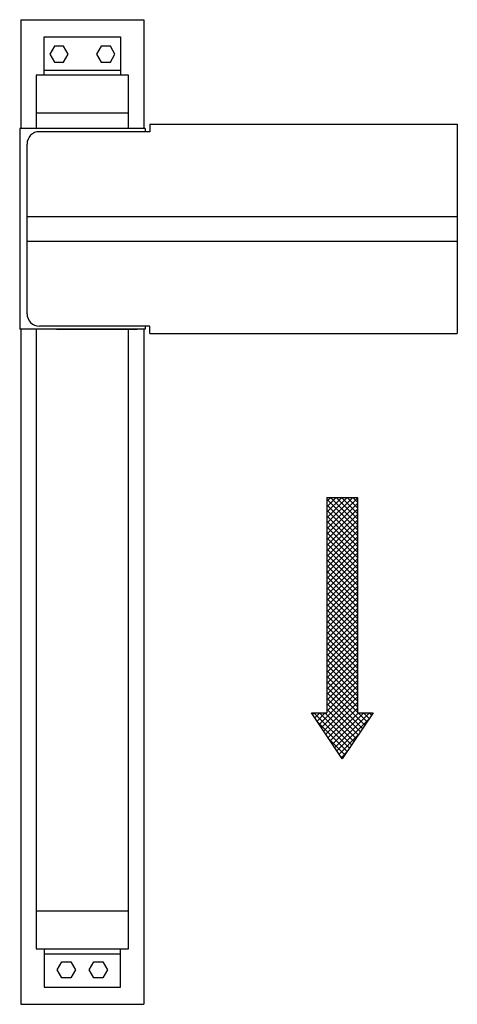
# Model space of a CAD drawing. Header units: millimetres. Extents: x -101 to 255, y -335 to 465.
import ezdxf

# ---------------------------------------------------------------- set-up
doc = ezdxf.new("R2010")
doc.units = ezdxf.units.MM
doc.header["$LTSCALE"] = 2
doc.layers.add('Midi', color=70, linetype='CONTINUOUS', lineweight=25)

msp = doc.modelspace()

# ---------------------------------------------------------------- hatches: boundary and pattern name
at = {"layer": 'Midi'}
h = msp.add_hatch(dxfattribs=at)
h.set_pattern_fill('ANSI37', color=256, angle=180, style=0)
h.set_pattern_definition([(225, (241.7543, 2164.762), (2.245064, -2.245064), []), (315, (241.7543, 2164.762), (2.245064, 2.245064), [])])
h.paths.add_polyline_path([(173.91, 76.89), (148.91, 76.89), (148.91, -98.11), (136.41, -98.11), (161.41, -135.61), (186.41, -98.11), (173.91, -98.11)])

# ---------------------------------------------------------------- linework, layer by layer
for p, q in [((-100, 465), (0, 465)), ((-100, 465), (-100, 376.5)), ((0, 465), (0, 376.5)), ((-81, 451), (-19, 451)), ((-81, 420), (-81, 451)), ((-19, 451), (-19, 420)), ((-72.75, 443.5), (-76.51, 437)), ((-65.25, 443.5), (-72.75, 443.5)), ((-61.49, 437), (-65.25, 443.5)), ((-34.75, 443.5), (-38.51, 437)), ((-27.25, 443.5), (-34.75, 443.5)), ((-23.49, 437), (-27.25, 443.5)), ((-76.51, 437), (-72.75, 430.5)), ((-65.25, 430.5), (-61.49, 437)), ((-38.51, 437), (-34.75, 430.5)), ((-27.25, 430.5), (-23.49, 437)), ((-81, 424), (-19, 424)), ((-72.75, 430.5), (-65.25, 430.5)), ((-34.75, 430.5), (-27.25, 430.5)), ((-12.5, 420), (-87.5, 420)), ((-87.5, 420), (-87.5, 376.5)), ((-12.5, 376.5), (-12.5, 420)), ((-12.5, 389), (-87.5, 389)), ((1, 376.5), (-101, 376.5)), ((-101, 376.5), (-101, 213.5)), ((-5.5, 376.5), (-91, 376.5)), ((1, 376.5), (1, 374)), ((5, 380), (255, 380)), ((5, 380), (5, 374)), ((255, 380), (255, 210)), ((5, 374), (-85, 374)), ((-95, 226), (-95, 364)), ((-95, 305), (255, 305)), ((-95, 285), (255, 285)), ((5, 216), (-85, 216)), ((1, 216), (1, 213.5)), ((5, 210), (5, 216)), ((1, 213.5), (-101, 213.5)), ((-100, 213.5), (-100, -335)), ((-87.5, 213.5), (-87.5, -290)), ((-71, 213.5), (-5.5, 213.5)), ((-12.5, -290), (-12.5, 213.5)), ((0, 213.5), (0, -335)), ((5, 210), (255, 210)), ((148.91, 76.89), (148.91, -98.11)), ((148.91, 76.89), (173.91, 76.89)), ((173.91, 76.89), (173.91, -98.11)), ((136.41, -98.11), (148.91, -98.11)), ((161.41, -135.61), (136.41, -98.11)), ((186.41, -98.11), (161.41, -135.61)), ((173.91, -98.11), (186.41, -98.11)), ((-87.5, -259), (-12.5, -259)), ((-87.5, -290), (-12.5, -290)), ((-81, -290), (-81, -321)), ((-81, -294), (-19, -294)), ((-19, -321), (-19, -290)), ((-70.51, -307), (-66.75, -300.5)), ((-66.75, -300.5), (-59.25, -300.5)), ((-59.25, -300.5), (-55.49, -307)), ((-44.51, -307), (-40.75, -300.5)), ((-40.75, -300.5), (-33.25, -300.5)), ((-33.25, -300.5), (-29.49, -307)), ((-66.75, -313.5), (-70.51, -307)), ((-55.49, -307), (-59.25, -313.5)), ((-40.75, -313.5), (-44.51, -307)), ((-29.49, -307), (-33.25, -313.5)), ((-59.25, -313.5), (-66.75, -313.5)), ((-33.25, -313.5), (-40.75, -313.5)), ((-81, -321), (-19, -321)), ((-100, -335), (0, -335))]:
    msp.add_line(p, q, dxfattribs=at)
for centre, start, end in [((-85, 364), 90, 180), ((-85, 226), 180, 270)]:
    msp.add_arc(centre, 10, start, end, dxfattribs=at)

doc.saveas('drawing.dxf')
